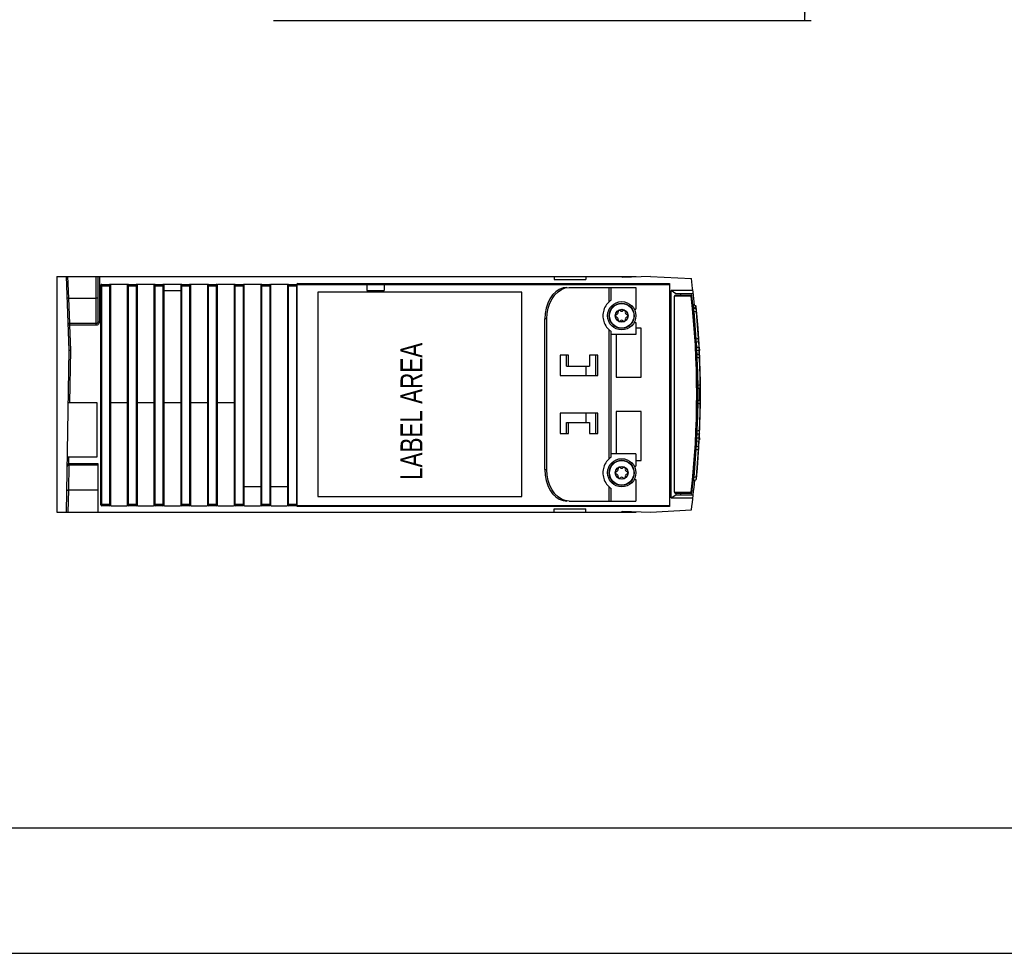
# Model space of a CAD drawing. Extents: x 0 to 594, y 0 to 420.
# Tile 8 of 28: x 233 to 389, y 0 to 149. Entities that reach past the tile are written whole.
import ezdxf

# ---------------------------------------------------------------- set-up
doc = ezdxf.new("R2010")
doc.units = 0
doc.header["$LTSCALE"] = 32.67
doc.layers.get('0').update_dxf_attribs({"linetype": 'CONTINUOUS'})
doc.styles.get("Standard").update_dxf_attribs({"font": 'txt', "width": 0.8})
doc.styles.add('TEXTSTYLE_1', font='txt', dxfattribs={"width": 0.8})
doc.dimstyles.get("Standard").update_dxf_attribs({"dimtxt": 2.5, "dimasz": 2.5, "dimexe": 1.25, "dimexo": 0.625, "dimtad": 1, "dimcen": 2.5, "dimazin": 3, "dimtfac": 1, "dimtmove": 0, "dimatfit": 3})

# ---------------------------------------------------------------- blocks, each defined once
blk = doc.blocks.new('_FILLED')
at = {"color": 0, "linetype": 'BYBLOCK'}
blk.add_solid([(0, 0), (-1, 0.143), (-1, -0.143)], dxfattribs=at)
blk = doc.blocks.new('*D10')
at = {"color": 2, "linetype": 'CONTINUOUS'}
for p, q in [((317.29, 306.48), (339.41, 306.48)), ((343.95, 306.48), (358.64, 306.48)), ((357.64, 306.48), (357.64, 227.48)), ((357.64, 148.48), (357.64, 227.48)), ((272.99, 148.48), (358.64, 148.48))]:
    blk.add_line(p, q, dxfattribs=at)
at = {"color": 2, "linetype": 'CONTINUOUS', "xscale": 3.5, "yscale": 3.5, "zscale": 3.5}
for p, rotation in [((357.64, 306.48), 90), ((357.64, 148.48), 270)]:
    blk.add_blockref('_FILLED', p, dxfattribs=dict(at, rotation=rotation))
at = {"color": 5, "linetype": 'CONTINUOUS', "width": 0.8}
blk.add_text('316', height=3.5, rotation=90, dxfattribs=at).set_placement((356.76, 241.35))

msp = doc.modelspace()

# ---------------------------------------------------------------- linework, layer by layer
at = {"color": 7, "linetype": 'CONTINUOUS'}
for p, q in [((238.517, 107.746), (238.517, 70.246)), ((238.517, 107.746), (330.767, 107.746)), ((240.467, 96.03), (240.017, 107.746)), ((245.017, 107.746), (245.017, 100.497)), ((317.717, 107.746), (317.717, 107.246)), ((317.717, 107.246), (322.717, 107.246)), ((322.717, 107.746), (322.717, 107.246)), ((333.017, 107.746), (328.517, 107.589)), ((328.517, 107.746), (328.517, 107.589)), ((330.767, 107.746), (330.767, 107.668)), ((333.017, 107.746), (339.551, 107.404)), ((245.517, 71.371), (245.517, 106.371)), ((245.642, 106.496), (246.892, 106.496)), ((247.017, 106.371), (247.017, 71.371)), ((249.642, 106.496), (247.142, 106.496)), ((249.767, 71.371), (249.767, 106.371)), ((249.892, 106.496), (251.142, 106.496)), ((251.267, 106.371), (251.267, 71.371)), ((254.017, 106.496), (251.392, 106.496)), ((254.017, 71.371), (254.017, 106.496)), ((254.142, 106.496), (255.392, 106.496)), ((255.517, 106.371), (255.517, 71.371)), ((255.517, 105.496), (258.267, 105.496)), ((258.142, 106.496), (255.642, 106.496)), ((258.267, 71.371), (258.267, 106.371)), ((258.392, 106.496), (259.642, 106.496)), ((259.767, 106.371), (259.767, 71.371)), ((262.392, 106.496), (259.892, 106.496)), ((262.517, 71.371), (262.517, 106.371)), ((262.642, 106.496), (263.892, 106.496)), ((264.017, 106.371), (264.017, 71.371)), ((266.642, 106.496), (264.142, 106.496)), ((266.767, 71.371), (266.767, 106.371)), ((266.892, 106.496), (268.142, 106.496)), ((268.267, 106.371), (268.267, 71.371)), ((270.892, 106.496), (268.392, 106.496)), ((271.017, 71.371), (271.017, 106.371)), ((271.142, 106.496), (272.392, 106.496)), ((272.517, 106.371), (272.517, 71.371)), ((275.142, 106.496), (272.642, 106.496)), ((275.267, 71.371), (275.267, 106.371)), ((275.392, 106.496), (276.642, 106.496)), ((276.673, 106.492), (276.642, 106.496)), ((276.767, 71.121), (276.767, 106.371)), ((276.892, 106.496), (336.087, 106.496)), ((280.056, 105.246), (280.056, 72.746)), ((312.556, 105.246), (280.056, 105.246)), ((287.857, 106.496), (287.857, 105.496)), ((287.857, 105.496), (290.607, 105.496)), ((290.607, 106.496), (290.607, 105.496)), ((312.556, 72.746), (312.556, 105.246)), ((319.462, 105.92), (320.077, 105.996)), ((320.077, 105.996), (330.7, 105.996)), ((326.734, 105.996), (326.734, 103.952)), ((330.7, 105.996), (330.7, 102.571)), ((336.087, 106.621), (336.087, 71.121)), ((339.79, 105.496), (336.349, 105.496)), ((337.099, 104.996), (336.349, 105.496)), ((336.349, 72.496), (336.349, 105.496)), ((326.678, 103.917), (326.68, 103.919)), ((326.734, 103.957), (326.728, 103.952)), ((336.874, 73.396), (336.874, 104.596)), ((339.849, 104.996), (337.099, 104.996)), ((337.174, 104.796), (339.52, 104.796)), ((337.849, 104.796), (337.849, 104.996)), ((330.423, 102.571), (330.7, 102.571)), ((339.863, 102.486), (339.847, 102.54)), ((340.21, 103.088), (339.865, 103.214)), ((340.259, 102.589), (339.915, 102.714)), ((339.975, 102.239), (340.29, 102.124)), ((340.109, 100.744), (339.975, 102.239)), ((316.188, 76.996), (316.188, 100.996)), ((316.541, 76.996), (316.541, 100.996)), ((330.423, 100.421), (330.7, 100.421)), ((330.7, 100.421), (330.7, 98.496)), ((340.227, 99.249), (340.109, 100.744)), ((326.734, 99.036), (326.728, 99.04)), ((326.734, 99.04), (326.734, 78.952)), ((331.56, 99.526), (330.7, 99.526)), ((331.56, 91.746), (331.56, 99.526)), ((340.328, 97.751), (340.227, 99.249)), ((330.7, 98.496), (326.734, 98.496)), ((327.56, 98.496), (327.56, 91.746)), ((340.625, 97.86), (340.328, 97.751)), ((340.365, 97.284), (340.646, 97.386)), ((240.017, 70.246), (240.467, 96.03)), ((240.467, 96.03), (240.717, 96.033)), ((340.821, 96.163), (340.842, 96.163)), ((340.842, 96.163), (340.842, 95.992)), ((319.988, 95.246), (318.662, 95.246)), ((318.662, 95.246), (318.662, 91.996)), ((319.635, 93.496), (319.635, 95.246)), ((319.988, 93.496), (319.988, 95.246)), ((324.673, 95.246), (323.347, 95.246)), ((323.347, 95.246), (323.347, 93.496)), ((324.319, 91.996), (324.319, 95.246)), ((324.673, 91.996), (324.673, 95.246)), ((340.372, 95.059), (340.382, 95.051)), ((340.772, 95.245), (340.451, 95.362)), ((340.478, 94.889), (340.786, 94.777)), ((319.635, 93.496), (323.347, 93.496)), ((322.759, 93.496), (322.759, 91.996)), ((318.662, 91.996), (324.673, 91.996)), ((327.56, 91.746), (331.56, 91.746)), ((340.897, 90.512), (340.62, 90.411)), ((340.624, 89.941), (340.9, 90.041)), ((340.9, 87.951), (340.624, 88.051)), ((244.93, 87.621), (240.32, 87.621)), ((244.93, 79.051), (244.93, 87.621)), ((249.767, 87.621), (247.017, 87.621)), ((254.017, 87.621), (251.267, 87.621)), ((258.267, 87.621), (255.517, 87.621)), ((262.517, 87.621), (259.767, 87.621)), ((266.767, 87.621), (264.017, 87.621)), ((331.56, 86.246), (327.56, 86.246)), ((327.56, 86.246), (327.56, 79.496)), ((331.56, 78.466), (331.56, 86.246)), ((340.62, 87.581), (340.897, 87.48)), ((324.673, 85.996), (318.662, 85.996)), ((318.662, 85.996), (318.662, 82.746)), ((322.759, 85.996), (322.759, 84.496)), ((324.319, 82.746), (324.319, 85.996)), ((324.673, 82.746), (324.673, 85.996)), ((340.533, 84.598), (340.552, 85.325)), ((319.635, 84.496), (323.347, 84.496)), ((319.635, 82.746), (319.635, 84.496)), ((319.988, 82.746), (319.988, 84.496)), ((323.347, 84.496), (323.347, 82.746)), ((340.478, 83.103), (340.533, 84.598)), ((340.786, 83.215), (340.478, 83.103)), ((318.662, 82.746), (319.988, 82.746)), ((323.347, 82.746), (324.673, 82.746)), ((340.372, 82.933), (340.382, 82.941)), ((340.451, 82.63), (340.772, 82.747)), ((340.817, 81.757), (340.842, 81.757)), ((340.842, 82.046), (340.842, 81.757)), ((340.328, 80.241), (340.625, 80.133)), ((340.646, 80.606), (340.365, 80.708)), ((240.17, 79.051), (244.93, 79.051)), ((326.678, 78.917), (326.68, 78.919)), ((326.734, 78.957), (326.728, 78.952)), ((330.7, 79.496), (326.734, 79.496)), ((330.7, 79.496), (330.7, 77.571)), ((330.7, 78.466), (331.56, 78.466)), ((245.017, 77.995), (245.017, 70.246)), ((330.423, 77.571), (330.7, 77.571)), ((339.975, 75.754), (340.109, 77.248)), ((330.423, 75.421), (330.7, 75.421)), ((330.7, 75.421), (330.7, 71.996)), ((339.915, 75.278), (340.259, 75.403)), ((340.29, 75.869), (339.975, 75.754)), ((271.017, 74.246), (268.267, 74.246)), ((275.267, 74.246), (272.517, 74.246)), ((326.734, 74.036), (326.728, 74.04)), ((326.734, 74.04), (326.734, 71.996)), ((280.056, 72.746), (312.556, 72.746)), ((336.349, 72.496), (337.099, 72.996)), ((336.349, 72.496), (339.79, 72.496)), ((337.099, 72.996), (339.849, 72.996)), ((339.52, 73.196), (337.174, 73.196)), ((337.849, 72.996), (337.849, 73.196)), ((246.892, 71.246), (245.642, 71.246)), ((247.142, 71.246), (249.642, 71.246)), ((251.142, 71.246), (249.892, 71.246)), ((251.392, 71.246), (253.892, 71.246)), ((255.392, 71.246), (254.142, 71.246)), ((255.642, 71.246), (258.142, 71.246)), ((259.642, 71.246), (258.392, 71.246)), ((259.892, 71.246), (262.392, 71.246)), ((263.892, 71.246), (262.642, 71.246)), ((264.142, 71.246), (266.642, 71.246)), ((268.142, 71.246), (266.892, 71.246)), ((268.392, 71.246), (270.892, 71.246)), ((272.392, 71.246), (271.142, 71.246)), ((272.642, 71.246), (275.142, 71.246)), ((276.642, 71.246), (275.392, 71.246)), ((336.087, 71.246), (276.767, 71.246)), ((317.717, 70.746), (322.717, 70.746)), ((317.717, 70.246), (317.717, 70.746)), ((320.077, 71.996), (330.7, 71.996)), ((322.717, 70.246), (322.717, 70.746)), ((333.017, 70.246), (339.551, 70.589)), ((238.517, 70.246), (330.767, 70.246)), ((328.517, 70.403), (333.017, 70.246)), ((328.517, 70.246), (328.517, 70.403)), ((330.767, 70.246), (330.767, 70.325)), ((21, 20), (573, 20)), ((0, 0), (594, 0))]:
    msp.add_line(p, q, dxfattribs=at)
at = {"color": 9, "linetype": 'CONTINUOUS'}
for p, q in [((240.399, 104.276), (240.266, 107.746)), ((244.767, 99.997), (244.767, 107.746)), ((245.267, 107.746), (245.267, 100.497)), ((245.517, 106.246), (247.017, 106.246)), ((245.642, 71.246), (245.642, 106.496)), ((246.892, 106.496), (246.892, 71.246)), ((249.767, 106.246), (251.267, 106.246)), ((249.892, 71.246), (249.892, 106.496)), ((251.142, 106.496), (251.142, 71.246)), ((254.017, 106.246), (255.517, 106.246)), ((254.142, 71.246), (254.142, 106.496)), ((255.392, 106.496), (255.392, 71.246)), ((258.267, 106.246), (259.767, 106.246)), ((258.392, 71.246), (258.392, 106.496)), ((259.642, 106.496), (259.642, 71.246)), ((262.517, 106.246), (264.017, 106.246)), ((262.642, 71.246), (262.642, 106.496)), ((263.892, 106.496), (263.892, 71.246)), ((266.767, 106.246), (268.267, 106.246)), ((266.892, 71.246), (266.892, 106.496)), ((268.142, 106.496), (268.142, 71.246)), ((271.017, 106.246), (272.517, 106.246)), ((271.142, 71.246), (271.142, 106.496)), ((272.392, 106.496), (272.392, 71.246)), ((275.267, 106.246), (276.767, 106.246)), ((275.392, 71.246), (275.392, 106.496)), ((276.642, 106.496), (276.642, 71.246)), ((276.892, 106.621), (276.892, 106.496)), ((276.892, 106.621), (336.087, 106.621)), ((326.441, 103.724), (326.441, 105.996)), ((240.545, 100.247), (240.399, 104.276)), ((240.399, 104.276), (244.767, 104.276)), ((339.531, 104.596), (336.874, 104.596)), ((339.52, 104.796), (339.531, 104.596)), ((339.63, 104.607), (339.531, 104.596)), ((339.823, 102.888), (339.807, 102.94)), ((339.905, 102.817), (339.865, 103.214)), ((339.877, 102.229), (339.975, 102.239)), ((339.901, 102.8), (339.905, 102.817)), ((340.245, 102.725), (339.905, 102.817)), ((339.956, 102.336), (339.941, 102.422)), ((339.975, 102.238), (339.956, 102.336)), ((340.245, 102.725), (340.21, 103.088)), ((340.293, 102.697), (340.245, 102.725)), ((340.245, 102.725), (340.261, 102.668)), ((340.261, 102.668), (340.27, 102.582)), ((340.29, 102.269), (340.29, 102.124)), ((340.29, 102.124), (340.388, 102.133)), ((340.328, 102.654), (340.293, 102.697)), ((340.343, 102.602), (340.328, 102.654)), ((245.267, 100.497), (245.017, 100.497)), ((316.541, 100.996), (316.188, 100.996)), ((240.565, 99.997), (240.315, 99.987)), ((240.565, 99.997), (240.545, 100.247)), ((244.767, 100.247), (240.545, 100.247)), ((240.717, 96.033), (240.565, 99.997)), ((244.767, 99.997), (240.565, 99.997)), ((326.441, 78.724), (326.441, 99.268)), ((340.328, 97.751), (340.23, 97.745)), ((340.402, 96.42), (340.351, 97.283)), ((340.723, 97.866), (340.625, 97.86)), ((340.625, 97.859), (340.643, 97.713)), ((340.658, 97.387), (340.711, 96.46)), ((240.57, 87.621), (240.717, 96.033)), ((340.398, 96.324), (340.402, 96.42)), ((340.711, 96.46), (340.402, 96.42)), ((340.435, 95.965), (340.724, 96)), ((340.463, 95.362), (340.435, 95.965)), ((340.711, 96.46), (340.728, 96.337)), ((340.735, 96.09), (340.724, 96)), ((340.724, 96), (340.759, 95.275)), ((340.728, 96.337), (340.737, 96.208)), ((340.737, 96.208), (340.735, 96.09)), ((340.823, 96.112), (340.842, 96.112)), ((340.829, 95.992), (340.842, 95.992)), ((340.38, 94.885), (340.478, 94.889)), ((340.478, 94.889), (340.459, 95.052)), ((340.792, 94.922), (340.786, 94.777)), ((340.786, 94.777), (340.885, 94.781)), ((340.996, 90.513), (340.897, 90.512)), ((340.897, 90.512), (340.909, 90.365)), ((340.909, 87.625), (340.897, 87.48)), ((340.897, 87.48), (340.996, 87.479)), ((340.885, 83.211), (340.786, 83.215)), ((340.786, 83.215), (340.792, 83.068)), ((340.352, 80.709), (340.402, 81.572)), ((340.478, 83.103), (340.38, 83.107)), ((340.402, 81.572), (340.398, 81.675)), ((340.402, 81.572), (340.711, 81.532)), ((340.435, 82.027), (340.463, 82.63)), ((340.724, 81.992), (340.435, 82.027)), ((340.459, 82.947), (340.478, 83.103)), ((340.728, 81.654), (340.711, 81.532)), ((340.76, 82.748), (340.724, 81.992)), ((340.737, 81.783), (340.728, 81.654)), ((340.23, 80.247), (340.328, 80.241)), ((340.643, 80.277), (340.625, 80.133)), ((340.625, 80.133), (340.723, 80.126)), ((340.657, 80.605), (340.71, 81.532)), ((240.402, 77.995), (240.42, 79.051)), ((240.393, 77.745), (240.327, 73.716)), ((240.393, 77.745), (245.017, 77.745)), ((240.402, 77.995), (240.398, 77.82)), ((240.402, 77.995), (245.017, 77.995)), ((316.188, 76.996), (316.541, 76.996)), ((339.889, 75.762), (339.877, 75.763)), ((339.975, 75.754), (339.889, 75.762)), ((339.941, 75.57), (339.956, 75.656)), ((339.956, 75.656), (339.975, 75.754)), ((340.388, 75.859), (340.29, 75.869)), ((340.29, 75.868), (340.29, 75.721)), ((245.017, 73.716), (240.231, 73.716)), ((240.327, 73.716), (240.266, 70.246)), ((326.441, 71.996), (326.441, 74.268)), ((336.874, 73.396), (339.531, 73.396)), ((339.531, 73.396), (339.52, 73.196)), ((339.531, 73.396), (339.63, 73.385)), ((245.517, 71.496), (247.017, 71.496)), ((249.767, 71.496), (251.267, 71.496)), ((254.017, 71.496), (255.517, 71.496)), ((258.267, 71.496), (259.767, 71.496)), ((262.517, 71.496), (264.017, 71.496)), ((266.767, 71.496), (268.267, 71.496)), ((271.017, 71.496), (272.517, 71.496)), ((275.267, 71.496), (276.767, 71.496)), ((336.087, 71.121), (276.767, 71.121))]:
    msp.add_line(p, q, dxfattribs=at)
at = {"color": 7, "linetype": 'CONTINUOUS'}
for points in [[(319.723, 105.996), (319.108, 105.92), (318.513, 105.694), (317.955, 105.326), (317.45, 104.826), (317.015, 104.21), (316.662, 103.497), (316.401, 102.708), (316.241, 101.866), (316.188, 100.996)], [(316.541, 100.996), (316.595, 101.866), (316.755, 102.708), (317.015, 103.497), (317.369, 104.21), (317.804, 104.826), (318.308, 105.326), (318.866, 105.694), (319.462, 105.92)], [(326.441, 103.724), (326.229, 103.512), (326.05, 103.297), (325.9, 103.077), (325.775, 102.855), (325.672, 102.629), (325.59, 102.401), (325.527, 102.172), (325.484, 101.944), (325.458, 101.718), (325.45, 101.496)], [(326.725, 103.951), (326.674, 103.914), (326.579, 103.841), (326.441, 103.724)], [(336.874, 104.596), (336.882, 104.641), (336.904, 104.684), (336.94, 104.722), (336.986, 104.752), (337.041, 104.775), (337.104, 104.791), (337.174, 104.796)], [(339.866, 103.214), (339.817, 103.242), (339.783, 103.286), (339.767, 103.339)], [(340.308, 102.962), (340.292, 103.016), (340.257, 103.06), (340.21, 103.088)], [(245.017, 100.497), (245.008, 100.432), (244.983, 100.372), (244.944, 100.32), (244.892, 100.281), (244.832, 100.256), (244.767, 100.247)], [(325.45, 101.496), (325.458, 101.274), (325.484, 101.048), (325.527, 100.821), (325.59, 100.592), (325.672, 100.363), (325.775, 100.137), (325.901, 99.915), (326.05, 99.695), (326.229, 99.48), (326.441, 99.268)], [(326.441, 99.268), (326.586, 99.145), (326.68, 99.074), (326.728, 99.04)], [(340.552, 92.667), (340.533, 93.394), (340.478, 94.889)], [(340.109, 77.248), (340.227, 78.744), (340.328, 80.241)], [(326.441, 78.724), (326.229, 78.512), (326.05, 78.297), (325.9, 78.077), (325.775, 77.855), (325.672, 77.629), (325.59, 77.401), (325.527, 77.172), (325.484, 76.944), (325.458, 76.718), (325.45, 76.496)], [(326.725, 78.951), (326.674, 78.914), (326.579, 78.841), (326.441, 78.724)], [(240.393, 77.745), (240.363, 77.744), (240.333, 77.738), (240.304, 77.729), (240.277, 77.718), (240.254, 77.704)], [(316.188, 76.996), (316.241, 76.126), (316.401, 75.284), (316.662, 74.495), (317.015, 73.782), (317.45, 73.166), (317.954, 72.667), (318.513, 72.298), (319.108, 72.072), (319.723, 71.996)], [(320.077, 71.996), (319.462, 72.072), (318.866, 72.298), (318.308, 72.667), (317.804, 73.166), (317.369, 73.782), (317.015, 74.495), (316.755, 75.284), (316.595, 76.126), (316.541, 76.996)], [(325.45, 76.496), (325.458, 76.274), (325.484, 76.048), (325.527, 75.821), (325.59, 75.592), (325.672, 75.363), (325.775, 75.137), (325.901, 74.915), (326.05, 74.695), (326.229, 74.48), (326.441, 74.268)], [(339.945, 75.578), (339.897, 75.55), (339.863, 75.506), (339.847, 75.452)], [(326.441, 74.268), (326.586, 74.145), (326.68, 74.074), (326.728, 74.04)], [(336.874, 73.396), (336.882, 73.351), (336.904, 73.308), (336.94, 73.271), (336.986, 73.24), (337.041, 73.217), (337.104, 73.202), (337.174, 73.196)]]:
    msp.add_lwpolyline(points, dxfattribs=at)
at = {"color": 9, "linetype": 'CONTINUOUS'}
for points in [[(240.399, 104.276), (240.304, 104.274), (240.223, 104.277), (240.169, 104.283), (240.149, 104.292)], [(245.017, 104.302), (244.998, 104.292), (244.943, 104.283), (244.862, 104.278), (244.767, 104.276)], [(339.905, 102.817), (339.857, 102.845), (339.823, 102.888)], [(339.903, 102.721), (339.902, 102.742), (339.9, 102.775), (339.901, 102.8)], [(339.941, 102.422), (339.928, 102.498), (339.919, 102.563), (339.912, 102.616), (339.909, 102.659), (339.908, 102.69), (339.91, 102.709), (339.915, 102.714)], [(340.259, 102.589), (340.271, 102.562), (340.28, 102.497), (340.287, 102.395), (340.29, 102.269)], [(340.29, 102.124), (340.416, 100.704), (340.528, 99.282), (340.625, 97.86)], [(240.545, 100.247), (240.452, 100.265), (240.372, 100.317), (240.317, 100.395), (240.296, 100.487)], [(245.267, 100.497), (245.25, 100.367), (245.2, 100.247), (245.12, 100.143), (245.017, 100.064), (244.897, 100.014), (244.767, 99.997)], [(340.365, 97.284), (340.352, 97.304), (340.341, 97.369), (340.333, 97.473), (340.329, 97.602), (340.328, 97.752)], [(340.643, 97.713), (340.655, 97.584), (340.659, 97.48), (340.656, 97.413), (340.646, 97.386)], [(340.402, 96.42), (340.352, 96.434), (340.317, 96.458), (340.303, 96.488)], [(340.337, 95.836), (340.347, 95.889), (340.381, 95.934), (340.435, 95.965)], [(340.435, 95.965), (340.418, 96.036), (340.406, 96.124), (340.399, 96.225), (340.398, 96.324)], [(340.809, 96.391), (340.796, 96.421), (340.761, 96.445), (340.71, 96.46)], [(340.724, 96), (340.777, 96.029), (340.812, 96.074), (340.823, 96.129)], [(340.459, 95.052), (340.446, 95.184), (340.44, 95.285), (340.442, 95.344), (340.451, 95.362)], [(340.772, 95.245), (340.784, 95.218), (340.791, 95.152), (340.794, 95.049), (340.792, 94.922)], [(340.786, 94.777), (340.837, 93.356), (340.874, 91.934), (340.897, 90.512)], [(340.909, 90.365), (340.916, 90.236), (340.916, 90.134), (340.911, 90.068), (340.9, 90.041)], [(340.901, 87.951), (340.905, 88.631), (340.905, 89.352), (340.901, 90.041)], [(340.9, 87.951), (340.911, 87.924), (340.916, 87.856), (340.916, 87.753), (340.909, 87.625)], [(340.897, 87.48), (340.874, 86.058), (340.837, 84.636), (340.786, 83.215)], [(340.303, 81.504), (340.316, 81.534), (340.35, 81.557), (340.402, 81.572)], [(340.435, 82.028), (340.383, 82.057), (340.348, 82.102), (340.337, 82.156)], [(340.398, 81.675), (340.399, 81.777), (340.407, 81.877), (340.419, 81.96), (340.435, 82.028)], [(340.451, 82.63), (340.442, 82.651), (340.44, 82.714), (340.447, 82.818), (340.459, 82.947)], [(340.71, 81.532), (340.761, 81.546), (340.795, 81.57), (340.809, 81.601)], [(340.823, 81.863), (340.812, 81.917), (340.778, 81.962), (340.724, 81.992)], [(340.724, 81.992), (340.735, 81.901), (340.737, 81.783)], [(340.792, 83.068), (340.794, 82.94), (340.791, 82.838), (340.783, 82.773), (340.772, 82.747)], [(340.625, 80.133), (340.528, 78.71), (340.416, 77.289), (340.29, 75.869)], [(340.328, 80.241), (340.329, 80.396), (340.334, 80.526), (340.342, 80.628), (340.352, 80.689), (340.365, 80.708)], [(340.646, 80.606), (340.656, 80.578), (340.659, 80.51), (340.654, 80.406), (340.643, 80.277)], [(240.143, 77.5), (240.145, 77.542), (240.149, 77.59), (240.156, 77.641), (240.166, 77.695), (240.18, 77.747), (240.197, 77.796), (240.216, 77.839), (240.236, 77.876), (240.257, 77.908)], [(240.254, 77.704), (240.283, 77.749), (240.285, 77.821), (240.257, 77.908)], [(240.257, 77.908), (240.282, 77.938), (240.31, 77.962), (240.34, 77.981), (240.371, 77.992), (240.402, 77.995)], [(240.398, 77.82), (240.396, 77.766), (240.393, 77.745)], [(339.915, 75.278), (339.91, 75.283), (339.908, 75.302), (339.909, 75.333), (339.912, 75.375), (339.919, 75.429), (339.928, 75.494), (339.941, 75.57)], [(340.29, 75.721), (340.287, 75.593), (340.28, 75.493), (340.27, 75.428), (340.259, 75.403)], [(240.077, 73.695), (240.096, 73.704), (240.15, 73.712), (240.231, 73.716)]]:
    msp.add_lwpolyline(points, dxfattribs=at)
at = {"color": 7, "linetype": 'CONTINUOUS'}
for centre, radius in [((328.45, 101.496), 2.25), ((328.45, 101.496), 2), ((328.45, 101.496), 1.025), ((328.45, 101.496), 0.988), ((328.45, 76.496), 2.25), ((328.45, 76.496), 2), ((328.45, 76.496), 1.025), ((328.45, 76.496), 0.988)]:
    msp.add_circle(centre, radius, dxfattribs=at)
at = {"color": 9, "linetype": 'CONTINUOUS'}
for centre in [(328.45, 101.496), (328.45, 76.496)]:
    msp.add_circle(centre, 1.949, dxfattribs=at)
at = {"color": 7, "linetype": 'CONTINUOUS'}
for centre, radius, start, end in [((200.842, 88.996), 139.925, 5.81163, 7.55935), ((245.642, 106.371), 0.125, 90, 180), ((246.892, 106.371), 0.125, 0, 90), ((247.142, 106.371), 0.125, 90, 180), ((249.642, 106.371), 0.125, 0, 90), ((249.892, 106.371), 0.125, 90, 180), ((251.142, 106.371), 0.125, 0, 90), ((251.392, 106.371), 0.125, 90, 180), ((254.142, 106.371), 0.125, 90, 180), ((255.392, 106.371), 0.125, 0, 90), ((255.642, 106.371), 0.125, 90, 180), ((258.142, 106.371), 0.125, 0, 90), ((258.392, 106.371), 0.125, 90, 180), ((259.642, 106.371), 0.125, 0, 90), ((259.892, 106.371), 0.125, 90, 180), ((262.392, 106.371), 0.125, 0, 90), ((262.642, 106.371), 0.125, 90, 180), ((263.892, 106.371), 0.125, 0, 90), ((264.142, 106.371), 0.125, 90, 180), ((266.642, 106.371), 0.125, 0, 90), ((266.892, 106.371), 0.125, 90, 180), ((268.142, 106.371), 0.125, 0, 90), ((268.392, 106.371), 0.125, 90, 180), ((270.892, 106.371), 0.125, 0, 90), ((271.142, 106.371), 0.125, 90, 180), ((272.392, 106.371), 0.125, 0, 90), ((272.642, 106.371), 0.125, 90, 180), ((275.142, 106.371), 0.125, 0, 90), ((275.392, 106.371), 0.125, 90, 180), ((276.642, 106.371), 0.125, 0, 90), ((276.892, 106.371), 0.125, 90, 180), ((339.52, 104.696), 0.1, 6.44695, 90), ((200.579, 88.996), 139.925, 353.55305, 6.44695), ((327.531, 102.026), 0.348, 283.63362, 16.36638), ((328.055, 102.18), 0.198, 43.63362, 196.36638), ((328.45, 102.557), 0.348, 223.63362, 316.36638), ((328.845, 102.18), 0.198, 343.63362, 136.36638), ((329.369, 102.026), 0.348, 163.63362, 256.36638), ((339.967, 102.855), 0.15, 185.6781, 250), ((340.207, 102.448), 0.15, 5.50288, 70), ((200.579, 88.996), 140.425, 354.49712, 5.70783), ((327.66, 101.496), 0.198, 103.63362, 256.36638), ((327.531, 100.966), 0.348, 343.63362, 76.36638), ((328.055, 100.812), 0.198, 163.63362, 316.36638), ((328.45, 100.435), 0.348, 43.63362, 136.36638), ((328.845, 100.812), 0.198, 223.63362, 16.36638), ((329.369, 100.966), 0.348, 103.63362, 196.36638), ((329.24, 101.496), 0.198, 283.63362, 76.36638), ((340.417, 97.143), 0.15, 110, 183.3344), ((340.594, 97.527), 0.15, 290, 3.48671), ((340.503, 95.503), 0.15, 182.66251, 250), ((340.721, 95.104), 0.15, 2.49567, 70), ((340.393, 92.566), 0.19, 1.46259, 71.49397), ((200.579, 88.996), 140.05, 358.53741, 1.46259), ((340.849, 90.182), 0.15, 290, 0.48453), ((340.849, 87.81), 0.15, 359.51547, 70), ((340.393, 85.426), 0.19, 288.50603, 358.53741), ((340.503, 82.489), 0.15, 110, 177.33749), ((340.721, 82.888), 0.15, 290, 357.50433), ((340.417, 80.849), 0.15, 176.6656, 250), ((340.594, 80.465), 0.15, 356.51329, 70), ((240.393, 77.496), 0.25, 123.93519, 179), ((327.531, 77.026), 0.348, 283.63362, 16.36638), ((328.055, 77.18), 0.198, 43.63362, 196.36638), ((328.45, 77.557), 0.348, 223.63362, 316.36638), ((328.845, 77.18), 0.198, 343.63362, 136.36638), ((329.369, 77.026), 0.348, 163.63362, 256.36638), ((327.66, 76.496), 0.198, 103.63362, 256.36638), ((327.531, 75.966), 0.348, 343.63362, 76.36638), ((328.055, 75.812), 0.198, 163.63362, 316.36638), ((328.45, 75.435), 0.348, 43.63362, 136.36638), ((328.845, 75.812), 0.198, 223.63362, 16.36638), ((329.369, 75.966), 0.348, 103.63362, 196.36638), ((329.24, 76.496), 0.198, 283.63362, 76.36638), ((200.842, 88.996), 139.925, 352.44065, 354.39286), ((339.967, 75.137), 0.15, 110, 174.322), ((340.207, 75.544), 0.15, 290, 354.49712), ((339.52, 73.296), 0.1, 270, 353.55305), ((245.642, 71.371), 0.125, 180, 270), ((246.892, 71.371), 0.125, 270, 360), ((247.142, 71.371), 0.125, 180, 270), ((249.642, 71.371), 0.125, 270, 360), ((249.892, 71.371), 0.125, 180, 270), ((251.142, 71.371), 0.125, 270, 360), ((251.392, 71.371), 0.125, 180, 270), ((253.892, 71.371), 0.125, 270, 360), ((254.142, 71.371), 0.125, 180, 270), ((255.392, 71.371), 0.125, 270, 360), ((255.642, 71.371), 0.125, 180, 270), ((258.142, 71.371), 0.125, 270, 360), ((258.392, 71.371), 0.125, 180, 270), ((259.642, 71.371), 0.125, 270, 360), ((259.892, 71.371), 0.125, 180, 270), ((262.392, 71.371), 0.125, 270, 360), ((262.642, 71.371), 0.125, 180, 270), ((263.892, 71.371), 0.125, 270, 360), ((264.142, 71.371), 0.125, 180, 270), ((266.642, 71.371), 0.125, 270, 360), ((266.892, 71.371), 0.125, 180, 270), ((268.142, 71.371), 0.125, 270, 360), ((268.392, 71.371), 0.125, 180, 270), ((270.892, 71.371), 0.125, 270, 360), ((271.142, 71.371), 0.125, 180, 270), ((272.392, 71.371), 0.125, 270, 360), ((272.642, 71.371), 0.125, 180, 270), ((275.142, 71.371), 0.125, 270, 360), ((275.392, 71.371), 0.125, 180, 270), ((276.642, 71.371), 0.125, 270, 360)]:
    msp.add_arc(centre, radius, start, end, dxfattribs=at)
at = {"color": 9, "linetype": 'CONTINUOUS'}
for centre, radius, start, end in [((276.892, 106.371), 0.25, 90, 151.04498), ((200.579, 88.996), 139.825, 353.59429, 6.40571)]:
    msp.add_arc(centre, radius, start, end, dxfattribs=at)

# ---------------------------------------------------------------- texts
at = {"color": 5, "linetype": 'CONTINUOUS', "style": 'TEXTSTYLE_1', "width": 0.763333}
msp.add_text('LABEL AREA', height=3.5, rotation=90, dxfattribs=at).set_placement((296.722, 75.356))

# ---------------------------------------------------------------- dimensions: what is measured, and where the dimension line sits
at = {"color": 2, "linetype": 'CONTINUOUS'}
dim = msp.add_linear_dim(base=(357.639, 148.475), p1=(317.295, 306.476), p2=(272.992, 148.475), angle=270, dimstyle='Standard', dxfattribs=at)
dim.commit()
dim.dimension.update_dxf_attribs({"geometry": '*D10', "text_midpoint": (355.014, 245.55), "dimtype": 128})

doc.saveas('drawing.dxf')
